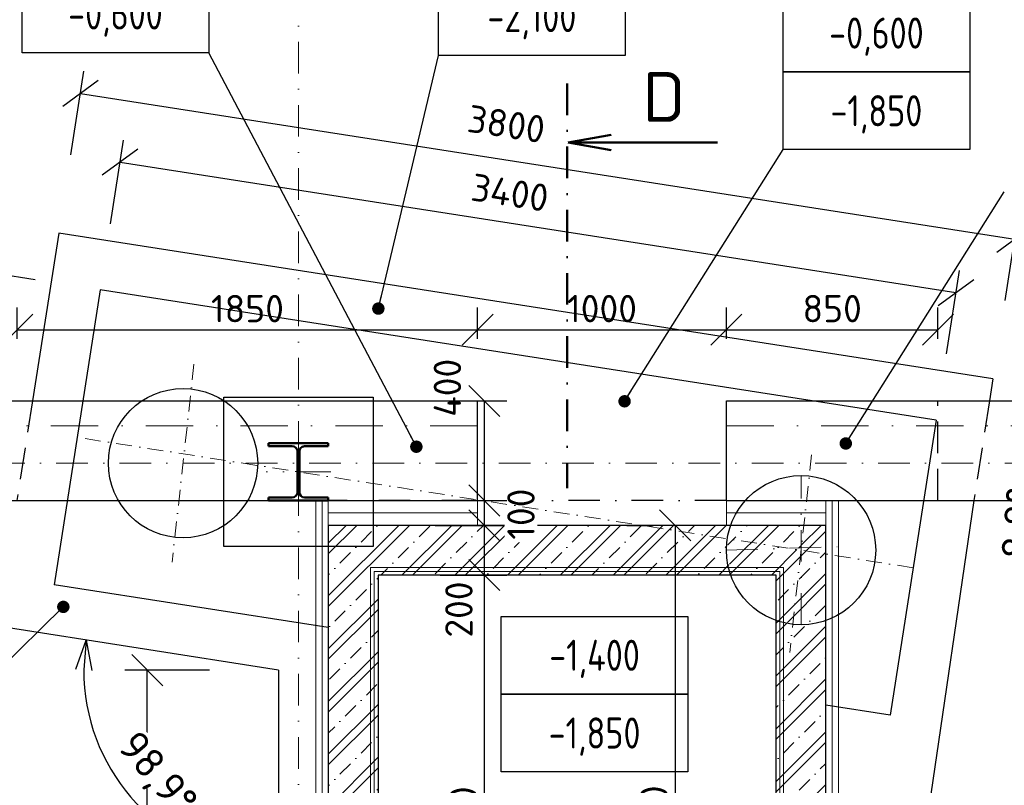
# Model space of a CAD drawing. Header units: millimetres. Extents: x -118752 to 407724, y -73278 to 155058.
# Tile 216 of 256: x 223636 to 227594, y -39777 to -36699. Entities that reach past the tile are written whole.
import ezdxf
from ezdxf.enums import TextEntityAlignment as Align

# ---------------------------------------------------------------- set-up
doc = ezdxf.new("R2010")
doc.units = ezdxf.units.MM
doc.header["$LTSCALE"] = 10
doc.linetypes.add('DASHDOT', pattern=[25.4, 12.7, -6.35, 0, -6.35])
doc.linetypes.add('DASHED', pattern=[19.05, 12.7, -6.35])
for name, color, linetype, lineweight in [('CKIZOLACE', 1, 'Continuous', 18), ('CKKOTY', 3, 'Continuous', 25), ('CKKOTY_VYS', 3, 'Continuous', 25), ('CKPOPIS_POHLED', 3, 'Continuous', 25), ('CKRASTR', 7, 'DASHDOT', 15), ('CKREZY_OZNACENI', 4, 'DASHDOT', 50), ('CKSTENY_NADROVINOU', 7, 'DASHDOT', 25), ('CKSTENY_PODROVINOU', 7, 'Continuous', 25), ('CSPROFILY_OSY', 1, 'DASHDOT', 18), ('CSPROFILY_REZY', 4, 'Continuous', 50), ('srafy', 7, 'Continuous', 18), ('zaklady tence', 2, 'Continuous', 15), ('základy', 5, 'Continuous', 30)]:
    doc.layers.add(name, color=color, linetype=linetype, lineweight=lineweight)
doc.layers.add('PILOTY', color=2, linetype='Continuous')
doc.styles.get("Standard").update_dxf_attribs({"font": 'isocpeur.ttf'})
doc.linetypes.add('IZOLACE_mPVC_2', pattern='A,0,[245,CADKON.SHX,S=1,R=0,X=0,Y=0],-20', length=20)
doc.linetypes.add('IZOLACE_PROTIOTRESOVA', pattern='A,0.001,[219,CADKON.SHX,S=1,R=0,X=0,Y=0],-1,[219,CADKON.SHX,S=1,R=180,X=1,Y=0],-1', length=2.001)
doc.dimstyles.new('CADKON', dxfattribs={"dimscale": 50, "dimtxt": 2.2, "dimasz": 2.5, "dimexe": 1.8, "dimexo": 5, "dimgap": 0.6, "dimtad": 1, "dimrnd": 1, "dimtxsty": 'Standard', "dimblk1": 'OBLIQUE', "dimblk2": 'OBLIQUE', "dimsah": 1, "dimcen": 2.5, "dimadec": 1, "dimazin": 2, "dimtfac": 1, "dimtdec": 4, "dimtix": 1, "dimtmove": 2, "dimatfit": 3, "dimldrblk": 'OPEN30', "dimfxl": 5, "dimfxlon": 1, "dimtolj": 1, "dimarcsym": 0})
doc.dimstyles.new('CADKON$2', dxfattribs={"dimscale": 100, "dimtxt": 2.5, "dimasz": 2.5, "dimexe": 1.8, "dimexo": 5, "dimgap": 0.6, "dimtad": 1, "dimrnd": 1, "dimtxsty": 'Standard', "dimblk1": 'OPEN30', "dimblk2": 'OPEN30', "dimsah": 1, "dimcen": 2.5, "dimadec": 1, "dimazin": 2, "dimtfac": 1, "dimtdec": 4, "dimtix": 1, "dimtmove": 0, "dimatfit": 3, "dimldrblk": 'OPEN30', "dimfxl": 5, "dimfxlon": 1, "dimtfill": 1, "dimtolj": 1, "dimarcsym": 0})

# ---------------------------------------------------------------- blocks, each defined once
blk = doc.blocks.new('_OBLIQUE')
at = {"color": 0, "linetype": 'ByBlock'}
blk.add_line((-0.5, -0.5), (0.5, 0.5), dxfattribs=at)
blk = doc.blocks.new('*D8372')
at = {"layer": 'CKKOTY', "color": 0, "lineweight": -2}
for p, q in [((226076.7, -38731.6), (226180.8, -38731.6)), ((226270.8, -38731.6), (226270.8, -41131.6)), ((226076.7, -41131.6), (226180.8, -41131.6))]:
    blk.add_line(p, q, dxfattribs=at)
at = {"layer": 'Defpoints', "color": 0}
for p in [(226576.7, -38731.6), (226270.8, -41131.6), (226576.7, -41131.6)]:
    blk.add_point(p, dxfattribs=at)
at = {"layer": 'CKKOTY', "color": 0, "lineweight": -2, "xscale": 125, "yscale": 125, "zscale": 125}
for p, rotation in [((226270.8, -38731.6), 90), ((226270.8, -41131.6), 270)]:
    blk.add_blockref('_OBLIQUE', p, dxfattribs=dict(at, rotation=rotation))
at = {"layer": 'CKKOTY', "color": 0, "insert": (226185.8, -39931.6), "char_height": 110, "attachment_point": 5, "rotation": 90}
blk.add_mtext('\\A1;2400', dxfattribs=at)
blk = doc.blocks.new('_Open30')
at = {"color": 0, "lineweight": -2}
for p, q in [((-1, 0.268), (0, 0)), ((0, 0), (-1, -0.268)), ((0, 0), (-1, 0))]:
    blk.add_line(p, q, dxfattribs=at)
blk = doc.blocks.new('CK_S_EXT_HEAHEA240')
for p, q in [((-120, 115), (120, 115)), ((-120, 115), (-120, 103)), ((-120, 103), (-24.75, 103)), ((-3.75, -82), (-3.75, 82)), ((3.75, -82), (3.75, 82)), ((120, 103), (24.75, 103)), ((120, 115), (120, 103)), ((-120, -115), (-120, -103)), ((-120, -103), (-24.75, -103)), ((-120, -115), (120, -115)), ((120, -103), (24.75, -103)), ((120, -115), (120, -103))]:
    blk.add_line(p, q)
for centre, start, end in [((-24.75, 82), 0, 90), ((24.75, 82), 90, 180), ((-24.75, -82), 270, 0), ((24.75, -82), 180, 270)]:
    blk.add_arc(centre, 21, start, end)
blk = doc.blocks.new('*D10429')
at = {"layer": 'CKKOTY', "color": 0, "lineweight": -2}
for p, q in [((225326.7, -38931.6), (225593.9, -38931.6)), ((225503.9, -40931.6), (225503.9, -38931.6)), ((225326.7, -40931.6), (225593.9, -40931.6))]:
    blk.add_line(p, q, dxfattribs=at)
at = {"layer": 'Defpoints', "color": 0}
for p in [(225076.7, -38931.6), (225503.9, -38931.6), (225076.7, -40931.6)]:
    blk.add_point(p, dxfattribs=at)
at = {"layer": 'CKKOTY', "color": 0, "lineweight": -2, "xscale": 125, "yscale": 125, "zscale": 125}
for p, rotation in [((225503.9, -38931.6), 90), ((225503.9, -40931.6), 270)]:
    blk.add_blockref('_OBLIQUE', p, dxfattribs=dict(at, rotation=rotation))
at = {"layer": 'CKKOTY', "color": 0, "insert": (225418.9, -39931.6), "char_height": 110, "attachment_point": 5, "rotation": 90}
blk.add_mtext('\\A1;2000', dxfattribs=at)
blk = doc.blocks.new('*D10430')
at = {"layer": 'CKKOTY', "color": 0, "lineweight": -2}
for p, q in [((225306.7, -38731.6), (225593.9, -38731.6)), ((225503.9, -38931.6), (225503.9, -38731.6)), ((225326.7, -38931.6), (225593.9, -38931.6))]:
    blk.add_line(p, q, dxfattribs=at)
at = {"layer": 'Defpoints', "color": 0}
for p in [(225056.7, -38731.6), (225503.9, -38731.6), (225076.7, -38931.6)]:
    blk.add_point(p, dxfattribs=at)
at = {"layer": 'CKKOTY', "color": 0, "lineweight": -2, "xscale": 125, "yscale": 125, "zscale": 125}
for p, rotation in [((225503.9, -38731.6), 90), ((225503.9, -38931.6), 270)]:
    blk.add_blockref('_OBLIQUE', p, dxfattribs=dict(at, rotation=rotation))
at = {"layer": 'CKKOTY', "color": 0, "insert": (225401.7, -39070), "char_height": 110, "attachment_point": 5, "rotation": 90}
blk.add_mtext('\\A1;200', dxfattribs=at)
blk = doc.blocks.new('*D10431')
at = {"layer": 'CKKOTY', "color": 0, "lineweight": -2}
for p, q in [((225306.7, -38631.6), (225593.9, -38631.6)), ((225503.9, -38731.6), (225503.9, -38631.6)), ((225306.7, -38731.6), (225593.9, -38731.6))]:
    blk.add_line(p, q, dxfattribs=at)
at = {"layer": 'Defpoints', "color": 0}
for p in [(225056.7, -38631.6), (225503.9, -38631.6), (225056.7, -38731.6)]:
    blk.add_point(p, dxfattribs=at)
at = {"layer": 'CKKOTY', "color": 0, "lineweight": -2, "xscale": 125, "yscale": 125, "zscale": 125}
for p, rotation in [((225503.9, -38631.6), 90), ((225503.9, -38731.6), 270)]:
    blk.add_blockref('_OBLIQUE', p, dxfattribs=dict(at, rotation=rotation))
at = {"layer": 'CKKOTY', "color": 0, "insert": (225651.1, -38686.6), "char_height": 110, "attachment_point": 5, "rotation": 90, "bg_fill": 3, "box_fill_scale": 1.1, "bg_fill_color": 256, "bg_fill_true_color": 13158600, "bg_fill_transparency": 0}
blk.add_mtext('\\A1;100', dxfattribs=at)
blk = doc.blocks.new('*D10432')
at = {"layer": 'CKKOTY', "color": 0, "lineweight": -2}
for p, q in [((225306.7, -38231.6), (225593.9, -38231.6)), ((225503.9, -38631.6), (225503.9, -38231.6)), ((225306.7, -38631.6), (225593.9, -38631.6))]:
    blk.add_line(p, q, dxfattribs=at)
at = {"layer": 'Defpoints', "color": 0}
for p in [(225056.7, -38231.6), (225503.9, -38231.6), (225056.7, -38631.6)]:
    blk.add_point(p, dxfattribs=at)
at = {"layer": 'CKKOTY', "color": 0, "lineweight": -2, "xscale": 125, "yscale": 125, "zscale": 125}
for p, rotation in [((225503.9, -38231.6), 90), ((225503.9, -38631.6), 270)]:
    blk.add_blockref('_OBLIQUE', p, dxfattribs=dict(at, rotation=rotation))
at = {"layer": 'CKKOTY', "color": 0, "insert": (225355.4, -38178.6), "char_height": 110, "attachment_point": 5, "rotation": 90}
blk.add_mtext('\\A1;400', dxfattribs=at)
blk = doc.blocks.new('*D10441')
at = {"layer": 'CKKOTY', "color": 0, "lineweight": -2}
for p, q in [((224001.4, -37518.8), (224053.8, -37182.8)), ((224039.9, -37271.8), (227399.3, -37795.6)), ((227360.8, -38042.6), (227413.2, -37706.7))]:
    blk.add_line(p, q, dxfattribs=at)
at = {"layer": 'Defpoints', "color": 0}
for p in [(223959.9, -37785.1), (227399.3, -37795.6), (227319.3, -38308.9)]:
    blk.add_point(p, dxfattribs=at)
at = {"layer": 'CKKOTY', "color": 0, "lineweight": -2, "xscale": 125, "yscale": 125, "zscale": 125}
for p, rotation in [((224039.9, -37271.8), 171.1366468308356), ((227399.3, -37795.6), 351.1366468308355)]:
    blk.add_blockref('_OBLIQUE', p, dxfattribs=dict(at, rotation=rotation))
at = {"layer": 'CKKOTY', "color": 0, "insert": (225606.6, -37394.1), "char_height": 110, "attachment_point": 5, "rotation": 351.1366}
blk.add_mtext('\\A1;3400', dxfattribs=at)
blk = doc.blocks.new('*D10442')
at = {"layer": 'CKKOTY', "color": 0, "lineweight": -2}
for p, q in [((223451.2, -37705.7), (223266.3, -38891.4)), ((223698.2, -37744.3), (223362.3, -37691.9)), ((223513.3, -38929.9), (223177.4, -38877.5))]:
    blk.add_line(p, q, dxfattribs=at)
at = {"layer": 'Defpoints', "color": 0}
for p in [(223959.9, -37785.1), (223266.3, -38891.4), (223775, -38970.7)]:
    blk.add_point(p, dxfattribs=at)
at = {"layer": 'CKKOTY', "color": 0, "lineweight": -2, "xscale": 125, "yscale": 125, "zscale": 125}
for p, rotation in [((223451.2, -37705.7), 81.13664683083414), ((223266.3, -38891.4), 261.1366468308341)]:
    blk.add_blockref('_OBLIQUE', p, dxfattribs=dict(at, rotation=rotation))
at = {"layer": 'CKKOTY', "color": 0, "insert": (223274.8, -38285.5), "char_height": 110, "attachment_point": 5, "rotation": 81.1366}
blk.add_mtext('\\A1;1200', dxfattribs=at)
blk = doc.blocks.new('*D10443')
at = {"layer": 'CKKOTY', "color": 0, "lineweight": -2}
for p, q in [((224399.2, -39313.8), (224059.2, -39313.8)), ((224149.2, -41331.6), (224149.2, -39313.8)), ((224399.2, -41331.6), (224059.2, -41331.6))]:
    blk.add_line(p, q, dxfattribs=at)
at = {"layer": 'Defpoints', "color": 0}
for p in [(224149.2, -39313.8), (224676.7, -39313.8), (224676.7, -41331.6)]:
    blk.add_point(p, dxfattribs=at)
at = {"layer": 'CKKOTY', "color": 0, "lineweight": -2, "xscale": 125, "yscale": 125, "zscale": 125}
for p, rotation in [((224149.2, -39313.8), 90), ((224149.2, -41331.6), 270)]:
    blk.add_blockref('_OBLIQUE', p, dxfattribs=dict(at, rotation=rotation))
at = {"layer": 'CKKOTY', "color": 0, "insert": (224064.2, -40322.7), "char_height": 110, "attachment_point": 5, "rotation": 90}
blk.add_mtext('\\A1;2018', dxfattribs=at)
blk = doc.blocks.new('*D10453')
at = {"layer": 'CKKOTY', "color": 0, "lineweight": -2}
blk.add_line((227720.9, -38978.8), (227945.6, -39013.8), dxfattribs=at)
blk.add_arc((224532.3, -38481.6), 3274.6, 353.2364, 357.9002, dxfattribs=at)
at = {"layer": 'Defpoints', "color": 0}
for p in [(223867.5, -38377.9), (178553.8, -38481.6), (231756.7, -38481.6), (227789.4, -38818.7), (227226.9, -38901.8)]:
    blk.add_point(p, dxfattribs=at)
at = {"layer": 'CKKOTY', "color": 0, "lineweight": -2, "xscale": 120, "yscale": 120, "zscale": 120}
for p, rotation in [((227806.8, -38481.6), 88.95011157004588), ((227767.7, -38986.1), 262.1865352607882)]:
    blk.add_blockref('_Open30', p, dxfattribs=dict(at, rotation=rotation))
at = {"layer": 'CKKOTY', "color": 0, "insert": (227665.4, -38724.4), "char_height": 120, "attachment_point": 5, "rotation": 85.5683, "bg_fill": 3, "box_fill_scale": 1.1, "bg_fill_color": 256, "bg_fill_true_color": 13158600, "bg_fill_transparency": 0}
blk.add_mtext('\\A1;8,9%%d', dxfattribs=at)
blk = doc.blocks.new('*D10460')
at = {"layer": 'CKKOTY', "color": 0, "lineweight": -2}
for p, q in [((223842.1, -37242.1), (223894.5, -36906.2)), ((223880.7, -36995.1), (227635.3, -37580.6)), ((227596.8, -37827.6), (227649.2, -37491.7))]:
    blk.add_line(p, q, dxfattribs=at)
at = {"layer": 'Defpoints', "color": 0}
for p in [(223793.1, -37556.6), (227635.3, -37580.6), (227547.7, -38142.1)]:
    blk.add_point(p, dxfattribs=at)
at = {"layer": 'CKKOTY', "color": 0, "lineweight": -2, "xscale": 125, "yscale": 125, "zscale": 125}
for p, rotation in [((223880.7, -36995.1), 171.1366468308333), ((227635.3, -37580.6), 351.1366468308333)]:
    blk.add_blockref('_OBLIQUE', p, dxfattribs=dict(at, rotation=rotation))
at = {"layer": 'CKKOTY', "color": 0, "insert": (225592.3, -37118.3), "char_height": 110, "attachment_point": 5, "rotation": 351.1366}
blk.add_mtext('\\A1;3800', dxfattribs=at)
blk = doc.blocks.new('*D10461')
at = {"layer": 'CKKOTY', "color": 0}
for p, q in [((222958.5, -39045.8), (223205.1, -37464.9)), ((223452.1, -37503.4), (223116.1, -37451.1)), ((223205.6, -39084.3), (222869.6, -39032))]:
    blk.add_line(p, q, dxfattribs=at)
at = {"layer": 'Defpoints', "color": 0}
for p in [(223205.1, -37464.9), (223793.1, -37556.6), (223546.6, -39137.5)]:
    blk.add_point(p, dxfattribs=at)
at = {"layer": 'CKKOTY', "color": 0, "xscale": 125, "yscale": 125, "zscale": 125}
for p, rotation in [((223205.1, -37464.9), 81.13664683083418), ((222958.5, -39045.8), 261.1366468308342)]:
    blk.add_blockref('_OBLIQUE', p, dxfattribs=dict(at, rotation=rotation))
at = {"layer": 'CKKOTY', "color": 0, "insert": (222997.8, -38242.3), "char_height": 110, "attachment_point": 5, "rotation": 81.1366}
blk.add_mtext('\\A1;1600', dxfattribs=at)
blk = doc.blocks.new('*D10462')
at = {"layer": 'CKKOTY', "color": 0, "lineweight": -2}
blk.add_arc((224676.7, -39313.8), 782.7, 179.9291, 261.2076, dxfattribs=at)
at = {"layer": 'Defpoints', "color": 0}
for p in [(223546.6, -39137.5), (224676.7, -39313.8), (224676.7, -39313.8), (223962.1, -39633.3), (224676.7, -41331.6)]:
    blk.add_point(p, dxfattribs=at)
at = {"layer": 'CKKOTY', "color": 0, "lineweight": -2, "xscale": 120, "yscale": 120, "zscale": 120}
for p, rotation in [((223903.3, -39193.2), 85.5328713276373), ((224676.7, -40096.5), 355.6037755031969)]:
    blk.add_blockref('_Open30', p, dxfattribs=dict(at, rotation=rotation))
at = {"layer": 'CKKOTY', "color": 0, "insert": (224182.4, -39737), "char_height": 120, "attachment_point": 5, "rotation": 310.5683, "bg_fill": 3, "box_fill_scale": 1.1, "bg_fill_color": 256, "bg_fill_true_color": 13158600, "bg_fill_transparency": 0}
blk.add_mtext('\\A1;98,9%%d', dxfattribs=at)
blk = doc.blocks.new('*D10463')
at = {"layer": 'CKKOTY', "color": 0, "lineweight": -2}
for p, q in [((227836.3, -38184.8), (228172.7, -38234.4)), ((227612.6, -41410.7), (228083.7, -38221.3)), ((227365.3, -41374.2), (227701.7, -41423.9))]:
    blk.add_line(p, q, dxfattribs=at)
at = {"layer": 'Defpoints', "color": 0}
for p in [(227547.7, -38142.1), (228083.7, -38221.3), (227076.7, -41331.6)]:
    blk.add_point(p, dxfattribs=at)
at = {"layer": 'CKKOTY', "color": 0, "lineweight": -2, "xscale": 125, "yscale": 125, "zscale": 125}
for p, rotation in [((228083.7, -38221.3), 81.59918726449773), ((227612.6, -41410.7), 261.5991872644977)]:
    blk.add_blockref('_OBLIQUE', p, dxfattribs=dict(at, rotation=rotation))
at = {"layer": 'CKKOTY', "color": 0, "insert": (227764.1, -39803.6), "char_height": 110, "attachment_point": 5, "rotation": 81.5992}
blk.add_mtext('\\A1;3224', dxfattribs=at)
blk = doc.blocks.new('AB2DFOUND_FOOT')
blk.add_lwpolyline([(-3, -2.5), (-3, 0), (3, 0), (3, -2.5), (-3, -2.5)])
blk = doc.blocks.new('*D10464')
at = {"layer": 'CKKOTY', "color": 0, "lineweight": -2}
for p, q in [((223626.7, -37981.6), (223626.7, -37855.2)), ((225476.7, -37981.6), (225476.7, -37855.2)), ((223626.7, -37945.2), (225476.7, -37945.2))]:
    blk.add_line(p, q, dxfattribs=at)
at = {"layer": 'Defpoints', "color": 0}
for p in [(225476.7, -37945.2), (223626.7, -38231.6), (225476.7, -38231.6)]:
    blk.add_point(p, dxfattribs=at)
at = {"layer": 'CKKOTY', "color": 0, "lineweight": -2, "xscale": 125, "yscale": 125, "zscale": 125, "rotation": 180}
blk.add_blockref('_OBLIQUE', (223626.7, -37945.2), dxfattribs=at)
at = {"layer": 'CKKOTY', "color": 0, "lineweight": -2, "xscale": 125, "yscale": 125, "zscale": 125}
blk.add_blockref('_OBLIQUE', (225476.7, -37945.2), dxfattribs=at)
at = {"layer": 'CKKOTY', "color": 0, "insert": (224551.7, -37860.2), "char_height": 110, "attachment_point": 5}
blk.add_mtext('\\A1;1850', dxfattribs=at)
blk = doc.blocks.new('*D10465')
at = {"layer": 'CKKOTY', "color": 0}
for p, q in [((225476.7, -37981.6), (225476.7, -37855.2)), ((226476.7, -37981.6), (226476.7, -37855.2)), ((225476.7, -37945.2), (226476.7, -37945.2))]:
    blk.add_line(p, q, dxfattribs=at)
at = {"layer": 'Defpoints', "color": 0}
for p in [(226476.7, -37945.2), (225476.7, -38231.6), (226476.7, -38231.6)]:
    blk.add_point(p, dxfattribs=at)
at = {"layer": 'CKKOTY', "color": 0, "xscale": 125, "yscale": 125, "zscale": 125, "rotation": 180}
blk.add_blockref('_OBLIQUE', (225476.7, -37945.2), dxfattribs=at)
at = {"layer": 'CKKOTY', "color": 0, "xscale": 125, "yscale": 125, "zscale": 125}
blk.add_blockref('_OBLIQUE', (226476.7, -37945.2), dxfattribs=at)
at = {"layer": 'CKKOTY', "color": 0, "insert": (225976.7, -37860.2), "char_height": 110, "attachment_point": 5}
blk.add_mtext('\\A1;1000', dxfattribs=at)
blk = doc.blocks.new('*D10466')
at = {"layer": 'CKKOTY', "color": 0, "lineweight": -2}
for p, q in [((226476.7, -37981.6), (226476.7, -37855.2)), ((227326.7, -37981.6), (227326.7, -37855.2)), ((226476.7, -37945.2), (227326.7, -37945.2))]:
    blk.add_line(p, q, dxfattribs=at)
at = {"layer": 'Defpoints', "color": 0}
for p in [(227326.7, -37945.2), (226476.7, -38231.6), (227326.7, -38231.6)]:
    blk.add_point(p, dxfattribs=at)
at = {"layer": 'CKKOTY', "color": 0, "lineweight": -2, "xscale": 125, "yscale": 125, "zscale": 125, "rotation": 180}
blk.add_blockref('_OBLIQUE', (226476.7, -37945.2), dxfattribs=at)
at = {"layer": 'CKKOTY', "color": 0, "lineweight": -2, "xscale": 125, "yscale": 125, "zscale": 125}
blk.add_blockref('_OBLIQUE', (227326.7, -37945.2), dxfattribs=at)
at = {"layer": 'CKKOTY', "color": 0, "insert": (226901.7, -37860.2), "char_height": 110, "attachment_point": 5}
blk.add_mtext('\\A1;850', dxfattribs=at)
blk = doc.blocks.new('AB2DFOUND_HEAD')
blk.add_lwpolyline([(-3, 0), (-3, 2.5), (3, 2.5), (3, 0), (-3, 0)])

msp = doc.modelspace()

# ---------------------------------------------------------------- hatches: boundary and pattern name
at = {"layer": 'srafy'}
h = msp.add_hatch(dxfattribs=at)
h.set_pattern_fill('BETON-ZELEZOBETON', color=256, scale=30)
h.set_pattern_definition([(45, (0, 0), (-106.06602, 106.06602), []), (45, (42.43, 0), (-106.06602, 106.06602), []), (45, (127.28, 0), (-63.63961, 148.49242), [60, -30, 0, -30])])
edge = h.paths.add_edge_path()
edge.add_line((224876.708, -39142.527), (224876.708, -40205.15))
edge.add_line((224876.708, -40205.15), (225076.708, -40205.15))
edge.add_line((225076.708, -40205.15), (225076.708, -38931.562))
edge.add_line((225076.708, -38931.562), (226493.865, -38931.562))
edge.add_arc((226776.708, -38831.562), 300, 180, 199.471221, ccw=False)
edge.add_arc((226776.708, -38831.562), 300, 171.136647, 180, ccw=False)
edge.add_line((226480.29, -38785.339), (226135.438, -38731.562))
edge.add_line((226135.438, -38731.562), (225476.708, -38731.562))
edge.add_line((225476.708, -38731.562), (225056.708, -38731.562))
edge.add_line((225056.708, -38731.562), (225056.708, -38816.562))
edge.add_line((225056.708, -38816.562), (224876.708, -38816.562))
edge.add_line((224876.708, -38816.562), (224876.708, -39142.527))
h.paths.add_polyline_path([(224876.708, -40205.15), (224876.708, -41131.562), (225837.275, -41131.562), (225837.275, -40931.562), (225076.708, -40931.562), (225076.708, -40205.15)])
edge = h.paths.add_edge_path()
edge.add_arc((226324.486, -41038.124), 300, 159.193891, 180, ccw=False)
edge.add_line((226044.05, -40931.562), (225837.275, -40931.562))
edge.add_line((225837.275, -40931.562), (225837.275, -41131.562))
edge.add_line((225837.275, -41131.562), (226039.408, -41131.562))
edge.add_arc((226324.486, -41038.124), 300, 180, 198.147241, ccw=False)
edge = h.paths.add_edge_path()
edge.add_arc((226324.486, -41038.124), 300, 159.193891, 180)
edge.add_line((226024.486, -41038.124), (226324.486, -41038.124))
edge.add_line((226324.486, -41038.124), (226324.486, -40931.562))
edge.add_line((226324.486, -40931.562), (226044.05, -40931.562))
edge = h.paths.add_edge_path()
edge.add_arc((226324.486, -41038.124), 300, 180, 198.147241)
edge.add_line((226039.408, -41131.562), (226324.486, -41131.562))
edge.add_line((226324.486, -41131.562), (226324.486, -41038.124))
edge.add_line((226324.486, -41038.124), (226024.486, -41038.124))
edge = h.paths.add_edge_path()
edge.add_arc((226324.486, -41038.124), 300, 341.852759, 360)
edge.add_line((226624.486, -41038.124), (226324.486, -41038.124))
edge.add_line((226324.486, -41038.124), (226324.486, -41131.562))
edge.add_line((226324.486, -41131.562), (226609.564, -41131.562))
edge = h.paths.add_edge_path()
edge.add_line((226324.486, -40931.562), (226324.486, -41038.124))
edge.add_line((226324.486, -41038.124), (226624.486, -41038.124))
edge.add_arc((226324.486, -41038.124), 300, 0, 20.806109)
edge.add_line((226604.922, -40931.562), (226324.486, -40931.562))
edge = h.paths.add_edge_path()
edge.add_line((226676.708, -40931.562), (226604.922, -40931.562))
edge.add_arc((226324.486, -41038.124), 300, 0, 20.806109, ccw=False)
edge.add_arc((226324.486, -41038.124), 300, 341.852759, 360, ccw=False)
edge.add_line((226609.564, -41131.562), (226876.708, -41131.562))
edge.add_line((226876.708, -41131.562), (226876.708, -39454.408))
edge.add_line((226876.708, -39454.408), (226876.708, -39114.405))
edge.add_arc((226776.708, -38831.562), 300, 270, 289.471221, ccw=False)
edge.add_arc((226776.708, -38831.562), 300, 263.690884, 270, ccw=False)
edge.add_arc((226776.708, -38831.562), 300, 250.528779, 263.690884, ccw=False)
edge.add_line((226676.708, -39114.405), (226676.708, -40931.562))
edge = h.paths.add_edge_path()
edge.add_line((226876.708, -38847.156), (226776.708, -38831.562))
edge.add_line((226776.708, -38831.562), (226776.708, -39131.562))
edge.add_arc((226776.708, -38831.562), 300, 270, 289.471221)
edge.add_line((226876.708, -39114.405), (226876.708, -38847.156))
edge = h.paths.add_edge_path()
edge.add_line((226776.708, -39131.562), (226776.708, -38831.562))
edge.add_line((226776.708, -38831.562), (226743.74, -39129.745))
edge.add_arc((226776.708, -38831.562), 300, 263.690884, 270)
edge = h.paths.add_edge_path()
edge.add_line((226676.708, -38931.562), (226676.708, -39114.405))
edge.add_arc((226776.708, -38831.562), 300, 250.528779, 263.690884)
edge.add_line((226743.74, -39129.745), (226776.708, -38831.562))
edge.add_line((226776.708, -38831.562), (226727.305, -38823.858))
edge.add_line((226727.305, -38823.858), (226476.708, -38831.562))
edge.add_arc((226776.708, -38831.562), 300, 180, 199.471221)
edge.add_line((226493.865, -38931.562), (226676.708, -38931.562))
edge = h.paths.add_edge_path()
edge.add_arc((226776.708, -38831.562), 300, 171.136647, 180)
edge.add_line((226476.708, -38831.562), (226727.305, -38823.858))
edge.add_line((226727.305, -38823.858), (226480.29, -38785.339))
edge = h.paths.add_edge_path()
edge.add_line((226476.708, -38731.562), (226135.438, -38731.562))
edge.add_line((226135.438, -38731.562), (226480.29, -38785.339))
edge.add_arc((226776.708, -38831.562), 300, 160.528779, 171.136647, ccw=False)
edge.add_line((226493.865, -38731.562), (226476.708, -38731.562))
edge = h.paths.add_edge_path()
edge.add_line((226727.305, -38823.858), (226776.708, -38822.34))
edge.add_line((226776.708, -38822.34), (226776.708, -38731.562))
edge.add_line((226776.708, -38731.562), (226493.865, -38731.562))
edge.add_arc((226776.708, -38831.562), 300, 160.528779, 171.136647)
edge.add_line((226480.29, -38785.339), (226727.305, -38823.858))
h.paths.add_polyline_path([(226876.708, -38819.265), (226876.708, -38731.562), (226787.764, -38731.562), (226777.731, -38822.308), (226776.708, -38831.562), (226876.708, -38847.156)])
h.paths.add_polyline_path([(225056.708, -38816.562), (225056.708, -38731.562), (224876.708, -38731.562), (224876.708, -38816.562)])
h.paths.add_polyline_path([(225568.579, -38807.643), (225568.579, -38565.643), (225733.579, -38565.643), (225733.579, -38807.643)], flags=24)
h.paths.add_polyline_path([(225307.681, -41124.201), (225307.681, -40860.201), (225472.681, -40860.201), (225472.681, -41124.201)], flags=24)
h.paths.add_polyline_path([(224906.621, -40342.519), (225170.621, -40342.519), (225170.621, -40507.519), (224906.621, -40507.519)], flags=24)
h.paths.add_polyline_path([(226103.326, -41363.562), (226103.326, -41099.562), (226268.326, -41099.562), (226268.326, -41363.562)], flags=24)
h.paths.add_polyline_path([(226586.629, -40341.982), (226850.629, -40341.982), (226850.629, -40506.982), (226586.629, -40506.982)], flags=24)

# ---------------------------------------------------------------- linework, layer by layer
at = {"layer": 'CKRASTR'}
for p, q in [((224756.708, -49873.791), (224756.708, -15481.562)), ((178553.781, -38481.562), (231756.708, -38481.562)), ((226776.708, -39131.562), (226776.708, -38531.562)), ((226476.708, -38831.562), (226977.902, -38816.154))]:
    msp.add_line(p, q, dxfattribs=at)
at = {"layer": 'CKRASTR', "ltscale": 0.5}
for p, q in [((224336.873, -38083.985), (224248.959, -38879.14)), ((226819.146, -38447.727), (226731.232, -39242.882))]:
    msp.add_line(p, q, dxfattribs=at)
at = {"layer": 'CKREZY_OZNACENI'}
msp.add_line((225837.275, -36954.954), (225837.275, -38582.567), dxfattribs=at)
at = {"layer": 'CKREZY_OZNACENI', "linetype": 'Continuous'}
for q in [(226013.26, -37161.762), (226440.919, -37192.151), (226013.26, -37222.539)]:
    msp.add_line((225840.919, -37192.151), q, dxfattribs=at)
at = {"layer": 'CKSTENY_NADROVINOU'}
msp.add_line((226476.708, -38631.562), (224876.708, -38631.562), dxfattribs=at)
at = {"layer": 'CKSTENY_PODROVINOU', "color": 0, "linetype": 'Continuous'}
msp.add_line((226876.708, -38631.562), (230876.469, -38631.562), dxfattribs=at)
at = {"layer": 'CSPROFILY_OSY'}
for p, q in [((224756.708, -38391.562), (224756.708, -38641.562)), ((224886.708, -38516.562), (224626.708, -38516.562))]:
    msp.add_line(p, q, dxfattribs=at)
at = {"layer": 'PILOTY'}
for p, q in [((223959.902, -37785.057), (223775.008, -38970.727)), ((227319.302, -38308.923), (223959.902, -37785.057)), ((227319.302, -38308.923), (227134.407, -39494.594)), ((227134.407, -39494.594), (226876.708, -39454.408))]:
    msp.add_line(p, q, dxfattribs=at)
for centre in [(224292.916, -38481.562), (226776.708, -38831.562)]:
    msp.add_circle(centre, 300, dxfattribs=at)
at = {"layer": 'zaklady tence', "linetype": 'DASHDOT', "ltscale": 1.5}
for p, q in [((225476.708, -38331.562), (188936.708, -38331.562)), ((225476.708, -38631.562), (225476.708, -38331.562)), ((226476.708, -38331.562), (230576.708, -38331.562)), ((226476.708, -38631.562), (226476.708, -38331.562))]:
    msp.add_line(p, q, dxfattribs=at)
at = {"layer": 'základy'}
for p, q in [((223793.106, -37556.629), (223687.857, -38231.562)), ((227547.729, -38142.127), (223793.106, -37556.629)), ((227547.729, -38142.127), (227533.782, -38231.562)), ((189036.708, -38231.562), (225476.708, -38231.562)), ((226476.708, -38231.562), (230476.708, -38231.562)), ((224876.708, -38731.562), (224876.708, -41131.562)), ((226876.708, -38731.562), (224876.708, -38731.562)), ((226876.708, -41131.562), (226876.708, -38731.562)), ((225076.708, -38931.562), (225076.708, -40931.562)), ((226676.708, -38931.562), (225076.708, -38931.562)), ((226676.708, -40931.562), (226676.708, -38931.562)), ((224676.708, -39313.756), (223546.581, -39137.523)), ((224676.708, -39313.756), (224676.708, -41331.562))]:
    msp.add_line(p, q, dxfattribs=at)

# ---------------------------------------------------------------- block references
at = {"layer": 'CKKOTY_VYS'}
ref = msp.add_blockref('AB2DFOUND_FOOT', (224021.151, -36519.362), dxfattribs=dict(at, xscale=125, yscale=125, zscale=125))
ref.add_attrib('HEIGHT', '-0,600', dxfattribs={"height": 125, "width": 0.8}).set_placement((224021.151, -36675.612), align=Align.MIDDLE_CENTER)
ref = msp.add_blockref('AB2DFOUND_FOOT', (225694.905, -36529.705), dxfattribs=dict(at, xscale=125, yscale=125, zscale=125))
ref.add_attrib('HEIGHT', '-2,100', dxfattribs={"height": 125, "width": 0.8}).set_placement((225694.905, -36685.955), align=Align.MIDDLE_CENTER)
ref = msp.add_blockref('AB2DFOUND_HEAD', (227079.553, -36908.566), dxfattribs=dict(at, xscale=125, yscale=125, zscale=125))
ref.add_attrib('HEIGHT', '-0,600', dxfattribs={"height": 125, "width": 0.8}).set_placement((227079.553, -36752.316), align=Align.MIDDLE_CENTER)
ref = msp.add_blockref('AB2DFOUND_FOOT', (227079.553, -36908.566), dxfattribs=dict(at, xscale=125, yscale=125, zscale=125))
ref.add_attrib('HEIGHT', '-1,850', dxfattribs={"height": 125, "width": 0.8}).set_placement((227079.553, -37064.816), align=Align.MIDDLE_CENTER)
ref = msp.add_blockref('AB2DFOUND_HEAD', (225946.828, -39410.251), dxfattribs=dict(at, xscale=125, yscale=125, zscale=125))
ref.add_attrib('HEIGHT', '-1,400', dxfattribs={"height": 125, "width": 0.8}).set_placement((225946.828, -39254.001), align=Align.MIDDLE_CENTER)
ref = msp.add_blockref('AB2DFOUND_FOOT', (225946.828, -39410.251), dxfattribs=dict(at, xscale=125, yscale=125, zscale=125))
ref.add_attrib('HEIGHT', '-1,850', dxfattribs={"height": 125, "width": 0.8}).set_placement((225946.828, -39566.501), align=Align.MIDDLE_CENTER)
at = {"layer": 'CSPROFILY_REZY', "rotation": 180}
msp.add_blockref('CK_S_EXT_HEAHEA240', (224756.708, -38516.562), dxfattribs=at)

# ---------------------------------------------------------------- texts
at = {"layer": 'CKPOPIS_POHLED'}
msp.add_text('D', height=200, dxfattribs=at).set_placement((226226.023, -37009.183), align=Align.MIDDLE_CENTER)

# ---------------------------------------------------------------- dimensions: what is measured, and where the dimension line sits
at = {"layer": 'CKKOTY'}
for base, p1, p2, picture, middle in [((227635.29, -37580.624), (223793.106, -37556.629), (227547.729, -38142.127), '*D10460', (225592.313, -37118.252)), ((227399.345, -37795.627), (223959.902, -37785.057), (227319.302, -38308.923), '*D10441', (225606.645, -37394.144))]:
    dim = msp.add_linear_dim(base=base, p1=p1, p2=p2, angle=351.136647, dimstyle='CADKON', dxfattribs=at)
    dim.commit()
    dim.dimension.update_dxf_attribs({"geometry": picture, "text_midpoint": middle, "dimtype": 161})
dim = msp.add_aligned_dim(p1=(223959.902, -37785.057), p2=(223775.008, -38970.727), distance=-514.821, dimstyle='CADKON', dxfattribs=at)
dim.commit()
dim.dimension.update_dxf_attribs({"geometry": '*D10442', "text_midpoint": (223274.797, -38285.472)})
dim = msp.add_linear_dim(base=(225476.708, -37945.23), p1=(223626.708, -38231.562), p2=(225476.708, -38231.562), dimstyle='CADKON', dxfattribs=at)
dim.commit()
dim.dimension.update_dxf_attribs({"geometry": '*D10464', "text_midpoint": (224551.708, -37860.23)})
for base, p1, p2, picture, middle in [((226476.708, -37945.23), (225476.708, -38231.562), (226476.708, -38231.562), '*D10465', (225976.708, -37860.23)), ((227326.708, -37945.23), (226476.708, -38231.562), (227326.708, -38231.562), '*D10466', (226901.708, -37860.23))]:
    dim = msp.add_linear_dim(base=base, p1=p1, p2=p2, dimstyle='CADKON', override={"dimtmove": 2}, dxfattribs=at)
    dim.commit()
    dim.dimension.update_dxf_attribs({"geometry": picture, "text_midpoint": middle})
dim = msp.add_linear_dim(base=(225503.938, -38731.562), p1=(225076.708, -38931.562), p2=(225056.708, -38731.562), angle=90, dimstyle='CADKON', override={"dimtmove": 2}, dxfattribs=at)
dim.commit()
dim.dimension.update_dxf_attribs({"geometry": '*D10430', "text_midpoint": (225401.718, -39070.004), "dimtype": 160})
for base, p1, p2, override, picture, middle in [((226270.826, -41131.562), (226576.708, -38731.562), (226576.708, -41131.562), {"dimscale": 50, "dimexo": 10, "dimdec": 0, "dimrnd": 5, "dimfxl": 1, "dimfxlon": 0}, '*D8372', (226185.826, -39931.562)), ((225503.938, -38931.562), (225076.708, -40931.562), (225076.708, -38931.562), {"dimtmove": 2}, '*D10429', (225418.938, -39931.562))]:
    dim = msp.add_linear_dim(base=base, p1=p1, p2=p2, angle=90, dimstyle='CADKON', override=override, dxfattribs=at)
    dim.commit()
    dim.dimension.update_dxf_attribs({"geometry": picture, "text_midpoint": middle})
dim = msp.add_linear_dim(base=(224149.203, -39313.756), p1=(224676.708, -41331.562), p2=(224676.708, -39313.756), angle=90, dimstyle='CADKON', dxfattribs=at)
dim.commit()
dim.dimension.update_dxf_attribs({"geometry": '*D10443', "text_midpoint": (224064.203, -40322.659)})

# ---------------------------------------------------------------- leaders
at = {"layer": 'CKKOTY_VYS'}
for points in [[(225077.846, -37860.23), (225319.905, -36842.205)], [(226067.449, -38232.836), (226704.553, -37221.066)]]:
    msp.add_leader(points, dimstyle='CADKON', override={"dimscale": 50, "dimasz": 1, "dimldrblk": 'Dot'}, dxfattribs=at)

# ---------------------------------------------------------------- next in the draw order: dimensions: what is measured, and where the dimension line sits
at = {"layer": 'CKKOTY'}
dim = msp.add_linear_dim(base=(225503.938, -38631.562), p1=(225056.708, -38731.562), p2=(225056.708, -38631.562), angle=90, dimstyle='CADKON', override={"dimtmove": 2, "dimtfill": 1}, dxfattribs=at)
dim.commit()
dim.dimension.update_dxf_attribs({"geometry": '*D10431', "text_midpoint": (225651.079, -38686.643), "dimtype": 160})

# ---------------------------------------------------------------- next in the draw order: linework, layer by layer
at = {"layer": 'CKRASTR', "ltscale": 0.5}
msp.add_line((227226.854, -38901.758), (223867.455, -38377.892), dxfattribs=at)
at = {"layer": 'PILOTY'}
msp.add_lwpolyline([(224456.708, -38216.562), (225056.708, -38216.562), (225056.708, -38816.562), (224456.708, -38816.562)], close=True, dxfattribs=at)

# ---------------------------------------------------------------- next in the draw order: dimensions: what is measured, and where the dimension line sits
at = {"layer": 'CKKOTY'}
dim = msp.add_linear_dim(base=(225503.938, -38231.562), p1=(225056.708, -38631.562), p2=(225056.708, -38231.562), angle=90, dimstyle='CADKON', override={"dimtmove": 2}, dxfattribs=at)
dim.commit()
dim.dimension.update_dxf_attribs({"geometry": '*D10432', "text_midpoint": (225355.357, -38178.616), "dimtype": 160})

# ---------------------------------------------------------------- next in the draw order: dimensions: what is measured, and where the dimension line sits
dim = msp.add_angular_dim_2l(base=(227789.441, -38818.67), line1=((227226.854, -38901.758), (223867.455, -38377.892)), line2=((178553.781, -38481.562), (231756.708, -38481.562)), dimstyle='CADKON$2', override={"dimtxt": 1.2, "dimasz": 1.2}, dxfattribs=at)
dim.commit()
dim.dimension.update_dxf_attribs({"geometry": '*D10453', "text_midpoint": (227665.444, -38724.39)})

# ---------------------------------------------------------------- next in the draw order: linework, layer by layer
at = {"layer": 'CKIZOLACE'}
for p, q in [((224826.708, -38631.562), (224826.708, -41181.562)), ((224876.708, -38631.562), (225476.708, -38631.562)), ((226476.708, -38631.562), (226876.708, -38631.562)), ((226926.708, -41181.562), (226926.708, -38631.562)), ((225046.708, -38901.562), (225046.708, -40961.562)), ((226706.708, -38901.562), (225046.708, -38901.562)), ((226706.708, -40961.562), (226706.708, -38901.562))]:
    msp.add_line(p, q, dxfattribs=at)
at = {"layer": 'CKIZOLACE', "linetype": 'IZOLACE_PROTIOTRESOVA', "ltscale": 2.5}
msp.add_lwpolyline([(224851.708, -38631.562), (224851.708, -41156.562), (226901.708, -41156.562), (226901.708, -38631.562)], dxfattribs=at)
at = {"layer": 'CKIZOLACE', "linetype": 'IZOLACE_PROTIOTRESOVA', "ltscale": 5}
for points in [[(224876.708, -38681.562), (225476.708, -38681.562)], [(226476.708, -38681.562), (226876.708, -38681.562)]]:
    msp.add_lwpolyline(points, dxfattribs=at)
at = {"layer": 'CKIZOLACE', "linetype": 'IZOLACE_mPVC_2', "ltscale": 0.750075}
msp.add_lwpolyline([(225061.708, -38916.562), (225061.708, -40946.562), (226691.708, -40946.562), (226691.708, -38916.562), (225061.708, -38916.562)], dxfattribs=at)
at = {"layer": 'srafy'}
for p, q in [((224876.708, -38731.562), (224876.708, -38631.562)), ((225476.708, -38631.562), (225476.708, -38731.562)), ((226476.708, -38631.562), (226476.708, -38731.562)), ((226876.708, -38731.562), (226876.708, -38631.562))]:
    msp.add_line(p, q, dxfattribs=at)
at = {"layer": 'základy', "linetype": 'DASHED'}
for p, q in [((223687.857, -38231.562), (223625.481, -38631.562)), ((227326.708, -38631.562), (227326.708, -38231.562)), ((227533.782, -38231.562), (227471.406, -38631.562))]:
    msp.add_line(p, q, dxfattribs=at)
at = {"layer": 'základy'}
for p, q in [((225476.708, -38631.562), (225476.708, -38231.562)), ((226476.708, -38631.562), (226476.708, -38231.562)), ((188636.708, -38631.562), (225476.708, -38631.562)), ((226476.708, -38631.562), (230876.708, -38631.562)), ((227471.406, -38631.562), (227076.708, -41331.562))]:
    msp.add_line(p, q, dxfattribs=at)

# ---------------------------------------------------------------- next in the draw order: dimensions: what is measured, and where the dimension line sits
at = {"layer": 'CKKOTY'}
for p1, p2, distance, picture, middle in [((223546.581, -39137.523), (223793.106, -37556.629), 595.151, '*D10461', (222997.815, -38242.279)), ((227076.708, -41331.562), (227547.729, -38142.127), -541.745, '*D10463', (227764.062, -39803.574))]:
    dim = msp.add_aligned_dim(p1=p1, p2=p2, distance=distance, dimstyle='CADKON', dxfattribs=at)
    dim.commit()
    dim.dimension.update_dxf_attribs({"geometry": picture, "text_midpoint": middle})

# ---------------------------------------------------------------- next in the draw order: leaders
at = {"layer": 'CKKOTY_VYS'}
for points in [[(225230.59, -38415.355), (224396.151, -36831.862)], [(226956.45, -38402.447), (227593.554, -37390.677)]]:
    msp.add_leader(points, dimstyle='CADKON', override={"dimscale": 50, "dimasz": 1, "dimldrblk": 'Dot'}, dxfattribs=at)

# ---------------------------------------------------------------- next in the draw order: dimensions: what is measured, and where the dimension line sits
at = {"layer": 'CKKOTY'}
dim = msp.add_angular_dim_2l(base=(223962.142, -39633.263), line1=((224676.708, -39313.756), (223546.581, -39137.523)), line2=((224676.708, -39313.756), (224676.708, -41331.562)), dimstyle='CADKON$2', override={"dimtxt": 1.2, "dimasz": 1.2}, dxfattribs=at)
dim.commit()
dim.dimension.update_dxf_attribs({"geometry": '*D10462', "text_midpoint": (224182.382, -39736.97)})

# ---------------------------------------------------------------- next in the draw order: linework, layer by layer
at = {"layer": 'PILOTY'}
msp.add_line((224876.708, -39142.527), (223775.008, -38970.727), dxfattribs=at)

# ---------------------------------------------------------------- next in the draw order: leaders
at = {"layer": 'CKKOTY_VYS'}
msp.add_leader([(223811.778, -39059.358), (223458.689, -39405.358)], dimstyle='CADKON', override={"dimscale": 50, "dimasz": 1, "dimldrblk": 'Dot'}, dxfattribs=at)

doc.saveas('drawing.dxf')
